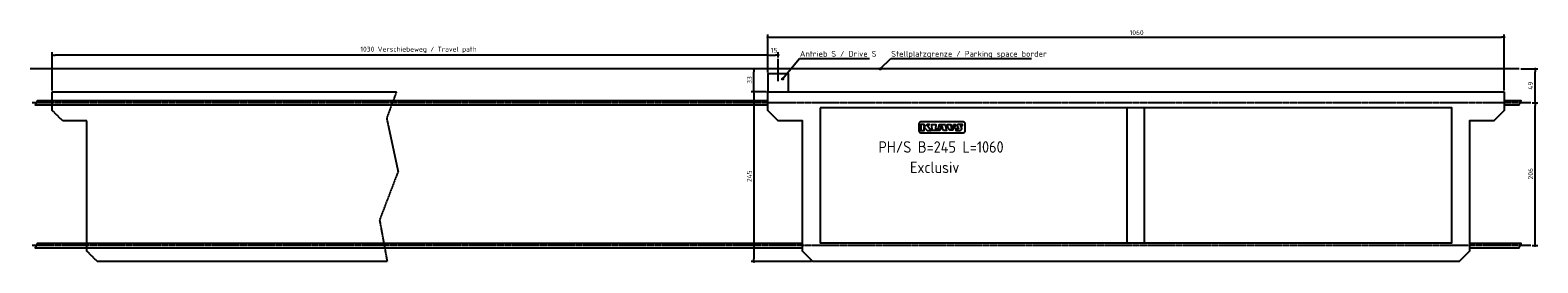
# Model space of a CAD drawing. Extents: x -10768 to 10936, y -2800 to 561.
import ezdxf

# ---------------------------------------------------------------- set-up
doc = ezdxf.new("R2010")
doc.units = 0
doc.linetypes.add('GEN3', pattern=[6.25, 5, -1.25])
doc.linetypes.add('GEN7', pattern=[15, 10, -2.5, 0, -2.5])
doc.layers.get('0').update_dxf_attribs({"linetype": 'CONTINUOUS'})
doc.layers.get('DEFPOINTS').update_dxf_attribs({"linetype": 'CONTINUOUS'})
for name, color, linetype in [('3', 6, 'GEN3'), ('4', 3, 'CONTINUOUS'), ('5', 3, 'CONTINUOUS'), ('7', 4, 'GEN7'), ('SICHTBARE_KANTEN_DIN_', 7, 'CONTINUOUS')]:
    doc.layers.add(name, color=color, linetype=linetype)
doc.styles.get("Standard").update_dxf_attribs({"font": 'ISOCP.SHX'})
doc.dimstyles.get("Standard").update_dxf_attribs({"dimtxt": 2.5, "dimasz": 2.5, "dimexe": 1.25, "dimexo": 0.625, "dimtad": 1, "dimcen": 2.5, "dimazin": 3, "dimtfac": 1, "dimtmove": 0, "dimatfit": 3})

# ---------------------------------------------------------------- blocks, each defined once
blk = doc.blocks.new('PUNKT')
at = {"layer": '4', "color": 0, "linetype": 'BYBLOCK'}
blk.add_line((-0.5, 0), (-1, 0), dxfattribs=at)
at = {"layer": '4', "color": 0, "linetype": 'BYBLOCK', "const_width": 0.5}
blk.add_lwpolyline([(-0.25, 0, 1), (0.25, 0, 1)], format="xyb", close=True, dxfattribs=at)
blk = doc.blocks.new('*U30')
at = {"layer": '5', "color": 2}
blk.add_text('206', height=70, rotation=90, dxfattribs=at).set_placement((10866, -1594))
blk = doc.blocks.new('*D12')
at = {"layer": '5'}
for p, q in [((10856, -490), (10936, -490)), ((10896, -2510), (10896, -530)), ((10856, -2550), (10936, -2550))]:
    blk.add_line(p, q, dxfattribs=at)
at = {"layer": 'DEFPOINTS', "color": 0}
for p in [(10836, -490), (10896, -490), (10836, -2550)]:
    blk.add_point(p, dxfattribs=at)
blk.add_blockref('*U30', (0, 0))
at = {"layer": '5', "xscale": 40, "yscale": 40, "zscale": 40}
for p, rotation in [((10896, -490), 90), ((10896, -2550), 270)]:
    blk.add_blockref('PUNKT', p, dxfattribs=dict(at, rotation=rotation))
blk = doc.blocks.new('*U31')
at = {"layer": '5', "color": 2}
blk.add_text('245', height=70, rotation=90, dxfattribs=at).set_placement((-380, -1633))
blk = doc.blocks.new('*D13')
at = {"layer": '5'}
for p, q in [((-170, -330), (-390, -330)), ((-350, -370), (-350, -2740)), ((479, -2780), (-390, -2780))]:
    blk.add_line(p, q, dxfattribs=at)
at = {"layer": 'DEFPOINTS', "color": 0}
for p in [(-150, -330), (-350, -2780), (499, -2780)]:
    blk.add_point(p, dxfattribs=at)
blk.add_blockref('*U31', (0, 0))
at = {"layer": '5', "xscale": 40, "yscale": 40, "zscale": 40}
for p, rotation in [((-350, -330), 90), ((-350, -2780), 270)]:
    blk.add_blockref('PUNKT', p, dxfattribs=dict(at, rotation=rotation))
blk = doc.blocks.new('*U32')
at = {"layer": '5', "color": 2}
blk.add_text('49', height=70, rotation=90, dxfattribs=at).set_placement((10866, -300))
blk = doc.blocks.new('*D14')
at = {"layer": '5'}
for p, q in [((10689, 0), (10936, 0)), ((10896, -450), (10896, -40)), ((10856, -490), (10936, -490))]:
    blk.add_line(p, q, dxfattribs=at)
at = {"layer": 'DEFPOINTS', "color": 0}
for p in [(10669, 0), (10896, 0), (10836, -490)]:
    blk.add_point(p, dxfattribs=at)
blk.add_blockref('*U32', (0, 0))
at = {"layer": '5', "xscale": 40, "yscale": 40, "zscale": 40}
for p, rotation in [((10896, 0), 90), ((10896, -490), 270)]:
    blk.add_blockref('PUNKT', p, dxfattribs=dict(at, rotation=rotation))
blk = doc.blocks.new('*U33')
at = {"layer": '5', "color": 2}
blk.add_text('33', height=70, rotation=90, dxfattribs=at).set_placement((-380, -215))
blk = doc.blocks.new('*D15')
at = {"layer": '5'}
for p, q in [((-20, 0), (-390, 0)), ((-350, -290), (-350, -40)), ((-170, -330), (-390, -330))]:
    blk.add_line(p, q, dxfattribs=at)
at = {"layer": 'DEFPOINTS', "color": 0}
for p in [(-350, 0), (0, 0), (-150, -330)]:
    blk.add_point(p, dxfattribs=at)
blk.add_blockref('*U33', (0, 0))
at = {"layer": '5', "xscale": 40, "yscale": 40, "zscale": 40}
for p, rotation in [((-350, 0), 90), ((-350, -330), 270)]:
    blk.add_blockref('PUNKT', p, dxfattribs=dict(at, rotation=rotation))
blk = doc.blocks.new('*U34')
at = {"layer": '5', "color": 2}
blk.add_text('15', height=70, dxfattribs=at).set_placement((-107, 234))
blk = doc.blocks.new('*D16')
at = {"layer": '5'}
for p, q in [((-150, -50), (-150, 240)), ((0, 164), (0, 240)), ((-110, 200), (-40, 200))]:
    blk.add_line(p, q, dxfattribs=at)
at = {"layer": 'DEFPOINTS', "color": 0}
for p in [(0, 200), (0, 144), (-150, -70)]:
    blk.add_point(p, dxfattribs=at)
blk.add_blockref('*U34', (0, 0))
at = {"layer": '5', "xscale": 40, "yscale": 40, "zscale": 40, "rotation": 180}
blk.add_blockref('PUNKT', (-150, 200), dxfattribs=at)
at = {"layer": '5', "xscale": 40, "yscale": 40, "zscale": 40}
blk.add_blockref('PUNKT', (0, 200), dxfattribs=at)
blk = doc.blocks.new('*U35')
at = {"layer": '5', "color": 2}
blk.add_text('1030 Verschiebeweg / Travel path', height=70, dxfattribs=at).set_placement((-6015, 250))
blk = doc.blocks.new('*D17')
at = {"layer": '5'}
for p, q in [((-10450, -310), (-10450, 240.000001)), ((-150, -50), (-150, 240.000001)), ((-190, 200.000001), (-10410, 200.000001))]:
    blk.add_line(p, q, dxfattribs=at)
at = {"layer": 'DEFPOINTS', "color": 0}
for p in [(-10450, 200.000001), (-150, -70), (-10450, -330)]:
    blk.add_point(p, dxfattribs=at)
blk.add_blockref('*U35', (0, 0))
at = {"layer": '5', "xscale": 40, "yscale": 40, "zscale": 40, "rotation": 180}
blk.add_blockref('PUNKT', (-10450, 200.000001), dxfattribs=at)
at = {"layer": '5', "xscale": 40, "yscale": 40, "zscale": 40}
blk.add_blockref('PUNKT', (-150, 200.000001), dxfattribs=at)
blk = doc.blocks.new('*U36')
at = {"layer": '5', "color": 2}
blk.add_text('1060', height=70, dxfattribs=at).set_placement((5059, 489))
blk = doc.blocks.new('*D18')
at = {"layer": '5'}
for p, q in [((-150, -50), (-150, 499)), ((-110, 459), (10410, 459)), ((10450, -310), (10450, 499))]:
    blk.add_line(p, q, dxfattribs=at)
at = {"layer": 'DEFPOINTS', "color": 0}
for p in [(10450, 459), (-150, -70), (10450, -330)]:
    blk.add_point(p, dxfattribs=at)
blk.add_blockref('*U36', (0, 0))
at = {"layer": '5', "xscale": 40, "yscale": 40, "zscale": 40, "rotation": 180}
blk.add_blockref('PUNKT', (-150, 459), dxfattribs=at)
at = {"layer": '5', "xscale": 40, "yscale": 40, "zscale": 40}
blk.add_blockref('PUNKT', (10450, 459), dxfattribs=at)
blk = doc.blocks.new('*U28')
at = {"linetype": 'CONTINUOUS'}
for p, q in [((1459, 2), (1458, 0)), ((1461, 6), (1459, 2)), ((1464, 8), (1461, 6)), ((1467, 10), (1464, 8)), ((1474, 8), (1467, 10)), ((1474, 8), (1475, 6)), ((1475, 6), (1478, 2)), ((1478, 2), (1478, 0)), ((1458, 0), (1461, -6)), ((1461, -6), (1461, -7)), ((1469, -10), (1461, -7)), ((1474, -7), (1469, -10)), ((1476, -6), (1474, -7)), ((1478, 0), (1476, -6))]:
    blk.add_line(p, q, dxfattribs=at)
for points in [[(1459, 2), (1458, 0), (1478, 0)], [(1461, 6), (1459, 2), (1478, 2)], [(1464, 8), (1461, 6), (1475, 6)], [(1467, 10), (1464, 8), (1474, 8)], [(1458, 0), (1461, -6), (1476, -6)], [(1461, -6), (1461, -7), (1474, -7)]]:
    blk.add_solid(points, dxfattribs=at)
at = {"linetype": 'CONTINUOUS', "extrusion": (0, 0, -1)}
for points in [[(-1459, 2), (-1478, 2), (-1478, 0)], [(-1461, 6), (-1475, 6), (-1478, 2)], [(-1464, 8), (-1474, 8), (-1475, 6)], [(-1458, 0), (-1478, 0), (-1476, -6)], [(-1461, -6), (-1476, -6), (-1474, -7)], [(-1461, -7), (-1474, -7), (-1469, -10)]]:
    blk.add_solid(points, dxfattribs=at)
blk = doc.blocks.new('*U29')
at = {"linetype": 'CONTINUOUS'}
for p, q in [((53, -142), (52, -145)), ((52, -145), (55, -151)), ((55, -138), (53, -142)), ((58, -136), (55, -138)), ((55, -151), (55, -152)), ((63, -154), (55, -152)), ((61, -135), (58, -136)), ((68, -136), (61, -135)), ((68, -152), (63, -154)), ((68, -136), (69, -138)), ((70, -151), (68, -152)), ((69, -138), (72, -142)), ((72, -145), (70, -151)), ((72, -142), (72, -145))]:
    blk.add_line(p, q, dxfattribs=at)
for points in [[(53, -142), (52, -145), (72, -145)], [(52, -145), (55, -151), (70, -151)], [(55, -138), (53, -142), (72, -142)], [(58, -136), (55, -138), (69, -138)], [(55, -151), (55, -152), (68, -152)], [(61, -135), (58, -136), (68, -136)]]:
    blk.add_solid(points, dxfattribs=at)
at = {"linetype": 'CONTINUOUS', "extrusion": (0, 0, -1)}
for points in [[(-52, -145), (-72, -145), (-70, -151)], [(-53, -142), (-72, -142), (-72, -145)], [(-55, -138), (-69, -138), (-72, -142)], [(-55, -151), (-70, -151), (-68, -152)], [(-55, -152), (-68, -152), (-63, -154)], [(-58, -136), (-68, -136), (-69, -138)]]:
    blk.add_solid(points, dxfattribs=at)

msp = doc.modelspace()

# ---------------------------------------------------------------- linework, layer by layer
for p, q in [((10668.832, 0), (-10768.032, 0)), ((0, -174.614), (0, 143.502)), ((62.322, -144.466), (305.38, 148.853)), ((305.38, 148.853), (1316.565, 148.853)), ((1468.337, 0), (1619.532, 148.853)), ((1619.532, 148.853), (3646.804, 148.853)), ((5025, -2511.819), (5025, -561.819)), ((5275, -2511.819), (5275, -561.819))]:
    msp.add_line(p, q)
for points in [[(-150, -330), (150, -330), (150, -70), (-150, -70)], [(2151.842, -826.436), (2180.134, -800.967), (2144.463, -800.967), (2100.329, -833.37), (2100.329, -800.967), (2051.727, -800.967), (2052.305, -886.608), (2100.329, -886.608), (2100.329, -840.892), (2144.335, -886.608), (2202.757, -886.608)], [(2216.161, -886.886), (2210.906, -800.967), (2269.702, -800.967), (2264.097, -866.344), (2284.93, -866.932), (2281.713, -886.886)], [(2378.502, -886.886), (2370.014, -866.344), (2330.662, -866.344), (2320.073, -886.886), (2296.518, -886.886), (2320.813, -800.967), (2401.916, -800.967), (2421.659, -886.886)], [(2337.117, -851.513), (2351.494, -828.166), (2364.011, -851.513)], [(2524.925, -800.967), (2553.163, -800.967), (2533.245, -857.077), (2518.545, -875.041), (2503.845, -883.786), (2491.684, -886.168), (2478.016, -885.124), (2460.053, -872.805), (2447.149, -852.623), (2441.203, -834.382), (2438.251, -816.859), (2436.715, -800.967), (2486.94, -800.967), (2489.227, -853.047), (2489.967, -857.864), (2490.412, -858.885), (2490.879, -859.851), (2491.299, -860.612), (2491.684, -861.2), (2492.046, -861.649), (2492.396, -861.992), (2492.746, -862.261), (2493.108, -862.488), (2493.491, -862.702), (2493.892, -862.905), (2494.306, -863.094), (2494.728, -863.266), (2495.154, -863.42), (2495.578, -863.551), (2495.995, -863.658), (2496.402, -863.737), (2496.792, -863.786), (2497.17, -863.809), (2497.536, -863.809), (2497.893, -863.789), (2498.245, -863.752), (2498.594, -863.703), (2498.942, -863.645), (2499.292, -863.582), (2499.646, -863.515), (2500.003, -863.443), (2500.359, -863.363), (2500.712, -863.273), (2501.059, -863.169), (2501.398, -863.048), (2501.727, -862.907), (2502.041, -862.744), (2502.341, -862.556), (2502.628, -862.346), (2502.904, -862.117), (2503.174, -861.872), (2503.441, -861.614), (2503.707, -861.346), (2503.976, -861.072), (2504.251, -860.794), (2504.537, -860.504), (2504.853, -860.145), (2505.218, -859.647), (2505.651, -858.942), (2506.174, -857.96), (2506.806, -856.633), (2507.568, -854.891), (2508.478, -852.665), (2509.56, -849.87), (2510.848, -846.358), (2512.378, -841.963), (2514.186, -836.519), (2516.308, -829.863), (2518.781, -821.829), (2521.641, -812.252)]]:
    msp.add_lwpolyline(points, close=True)
for points in [[(-149.644, -460), (-10666.102, -460), (-10696.102, -520), (-149.644, -520)], [(10450.356, -520), (10665.585, -520), (10695.585, -460), (10450.356, -460)], [(2489.967, -857.864), (2489.888, -857.681)], [(349.356, -2520), (-10666.102, -2520), (-10696.102, -2580), (349.356, -2580)], [(9951.356, -2580), (10665.585, -2580), (10695.585, -2520), (9951.356, -2520)]]:
    msp.add_lwpolyline(points)
for points in [[(2054.017, -922.111), (2663.382, -922.111, 0.414213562), (2692.182, -893.311), (2692.182, -793.237, 0.414213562), (2663.382, -764.437), (2054.017, -764.437, 0.414213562), (2025.217, -793.237), (2025.217, -893.311, 0.414213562)], [(2639.405, -844.247), (2627.906, -823.26, -0.569920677), (2631.852, -816.598), (2651.839, -816.598), (2652.915, -800.967), (2593.35, -800.967, 0.562128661), (2577.364, -827.242), (2594.5, -860.347, -0.562128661), (2590.504, -866.915), (2556.905, -866.915), (2557.505, -883.133), (2557.644, -886.886), (2614.148, -886.886, 0.569920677)]]:
    msp.add_lwpolyline(points, format="xyb", close=True)
for centre in [(1468.337, 0), (62.322, -144.466)]:
    msp.add_circle(centre, 10)
at = {"layer": '3'}
msp.add_lwpolyline([(-5471.689, -1480.637), (-5738.647, -2180.846), (-5628.723, -2780), (-9801, -2780), (-9951, -2630), (-9951, -749.487), (-10300, -749.487), (-10450, -599.487), (-10450, -330), (-5495.244, -330), (-5636.575, -711.609)], close=True, dxfattribs=at)
at = {"layer": '7'}
for p, q in [((10835.841, -490), (-10741.666, -490)), ((10835.841, -2550), (-10741.666, -2550))]:
    msp.add_line(p, q, dxfattribs=at)
at = {"layer": 'SICHTBARE_KANTEN_DIN_'}
msp.add_lwpolyline([(10450, -330), (10450, -599.487), (10300, -749.487), (9951, -749.487), (9951, -2630), (9801, -2780), (499, -2780), (349, -2630), (349, -749.487), (0, -749.487), (-150, -599.487), (-150, -330)], close=True, dxfattribs=at)
msp.add_lwpolyline([(604, -561.819), (604, -2511.819), (9696, -2511.819), (9696, -561.819), (603.746, -561.819)], dxfattribs=at)

# ---------------------------------------------------------------- block references
at = {"linetype": 'CONTINUOUS'}
for name in ['*U28', '*U29']:
    msp.add_blockref(name, (0, 0), dxfattribs=at)

# ---------------------------------------------------------------- texts
for s, height, p in [('Antrieb S / Drive S', 82.5, (312.728, 177.045)), ('Stellplatzgrenze / Parking space border', 82.5, (1626.88, 177.045)), ('PH/S B=245 L=1060', 165, (1442.759, -1209.201)), ('Exclusiv', 165, (1898.299, -1502.93))]:
    msp.add_text(s, height=height).set_placement(p)

# ---------------------------------------------------------------- dimensions: what is measured, and where the dimension line sits
at = {"layer": '5'}
dim = msp.add_linear_dim(base=(10450, 459.497), p1=(-150, -70), p2=(10450, -330), dimstyle='Standard', override={"dimdec": 2, "dimtdec": 0}, dxfattribs=at)
dim.commit()
dim.dimension.update_dxf_attribs({"geometry": '*D18', "text_midpoint": (5150, 524.497)})
dim = msp.add_linear_dim(base=(-10450, 200), p1=(-150, -70), p2=(-10450, -330), text='<> Verschiebeweg / Travel path', dimstyle='Standard', override={"dimdec": 2, "dimtdec": 0}, dxfattribs=at)
dim.commit()
dim.dimension.update_dxf_attribs({"geometry": '*D17', "text_midpoint": (-5300, 274.931)})
dim = msp.add_linear_dim(base=(0, 199.987), p1=(-150, -70), p2=(0, 143.502), dimstyle='Standard', override={"dimdec": 2, "dimtdec": 0}, dxfattribs=at)
dim.commit()
dim.dimension.update_dxf_attribs({"geometry": '*D16', "text_midpoint": (-63.272, 268.915), "dimtype": 128})
for base, p1, p2, picture, middle in [((-350, 0), (-150, -330), (0.356, 0), '*D15', (-415, -165)), ((10895.585, 0), (10835.841, -490), (10668.832, 0), '*D14', (10830.585, -245)), ((-350, -2780), (-150, -330), (499, -2780), '*D13', (-415.007, -1555)), ((10895.585, -490), (10835.841, -2550), (10835.841, -490), '*D12', (10830.578, -1520))]:
    dim = msp.add_linear_dim(base=base, p1=p1, p2=p2, angle=90, dimstyle='Standard', override={"dimdec": 2, "dimtdec": 0}, dxfattribs=at)
    dim.commit()
    dim.dimension.update_dxf_attribs({"geometry": picture, "text_midpoint": middle})

doc.saveas('drawing.dxf')
